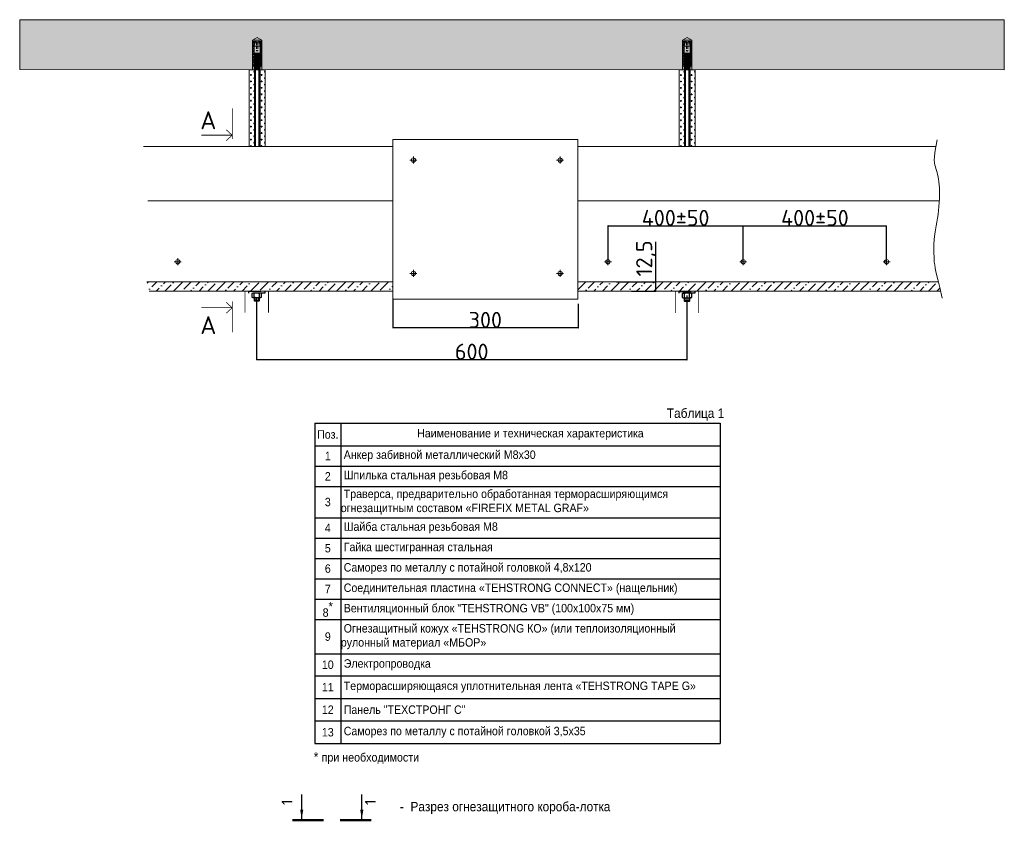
# Model space of a CAD drawing. Header units: millimetres. Extents: x 2030 to 88174, y 1212 to 86021.
# Tile 16 of 26: x 62046 to 88174, y 46362 to 67636. Entities that reach past the tile are written whole.
import ezdxf

# ---------------------------------------------------------------- set-up
doc = ezdxf.new("R2010")
doc.units = ezdxf.units.MM
doc.linetypes.add('CENTER', pattern=[50.8, 31.75, -6.35, 6.35, -6.35])
doc.linetypes.add('HIDDEN2', pattern=[4.7625, 3.175, -1.5875])
for name, color, linetype, lineweight in [('01_Техстронг Плита', 32, 'Continuous', 9), ('02_Техстронг Профиль', 7, 'Continuous', 9), ('designation', 150, 'Continuous', 18), ('Расходные материалы', 252, 'Continuous', 9)]:
    doc.layers.add(name, color=color, linetype=linetype, lineweight=lineweight)
for name, color, linetype, lineweight, true_color in [('Анкеры и саморезы', 7, 'Continuous', 9, 0x000000), ('Размеры и выноски', 7, 'Continuous', 9, 0x000000), ('Строительные конструкции', 7, 'Continuous', 9, 0x000000), ('Шпильки', 7, 'Continuous', 9, 0x000000)]:
    doc.layers.add(name, color=color, linetype=linetype, lineweight=lineweight, true_color=true_color)
doc.styles.add('Arial', font='arial.ttf', dxfattribs={"width": 0.9, "height": 250})
doc.styles.add('ISOCPEUR', font='isocpeur.ttf')
doc.styles.add('MPM', font='isocpeur.ttf')
doc.dimstyles.new('ISO-25', dxfattribs={"dimtxt": 2.5, "dimasz": 2.5, "dimexe": 1.25, "dimexo": 0.625, "dimtad": 1, "dimtxsty": 'Standard', "dimcen": 2.5, "dimadec": 0, "dimazin": 0, "dimtfac": 1, "dimtmove": 0, "dimatfit": 3, "dimfxl": 1, "dimarcsym": 0})

# ---------------------------------------------------------------- blocks, each defined once
blk = doc.blocks.new('_Oblique')
at = {"color": 0, "linetype": 'ByBlock', "lineweight": -2}
blk.add_line((-0.5, -0.5), (0.5, 0.5), dxfattribs=at)
blk = doc.blocks.new('*D139')
at = {"layer": 'Defpoints', "color": 0, "transparency": 16777216}
for p in [(71945, 60221), (76862, 60095), (71945, 59454)]:
    blk.add_point(p, dxfattribs=at)
at = {"layer": 'Размеры и выноски', "color": 0, "lineweight": -2, "transparency": 16777216}
for p, q in [((71945, 60220), (71945, 59453)), ((76862, 60094), (76862, 59453)), ((76862, 59454), (71945, 59454))]:
    blk.add_line(p, q, dxfattribs=at)
at = {"layer": 'Размеры и выноски', "color": 0, "lineweight": -2, "transparency": 16777216, "xscale": 2.5, "yscale": 2.5, "zscale": 2.5, "rotation": 180}
blk.add_blockref('_Oblique', (71945, 59454), dxfattribs=at)
at = {"layer": 'Размеры и выноски', "color": 0, "lineweight": -2, "transparency": 16777216, "xscale": 2.5, "yscale": 2.5, "zscale": 2.5}
blk.add_blockref('_Oblique', (76862, 59454), dxfattribs=at)
at = {"layer": 'Размеры и выноски', "color": 0, "transparency": 16777216, "insert": (74403, 59668), "char_height": 250, "attachment_point": 5, "style": 'ISOCPEUR'}
blk.add_mtext('{\\H1.70293x;300}', dxfattribs=at)
blk = doc.blocks.new('*D128')
at = {"layer": 'Defpoints', "color": 0, "transparency": 16777216}
for p in [(77881, 60681), (78923, 60681), (78284, 60434)]:
    blk.add_point(p, dxfattribs=at)
at = {"layer": 'Размеры и выноски', "color": 0, "lineweight": -2, "transparency": 16777216}
for p, q in [((78923, 60681), (78923, 61737)), ((77882, 60681), (78924, 60681)), ((78923, 60434), (78923, 60681)), ((78285, 60434), (78924, 60434)), ((78923, 60434), (78923, 60432))]:
    blk.add_line(p, q, dxfattribs=at)
at = {"layer": 'Размеры и выноски', "color": 0, "lineweight": -2, "transparency": 16777216, "xscale": 2.5, "yscale": 2.5, "zscale": 2.5}
for p, rotation in [((78923, 60681), 270), ((78923, 60434), 90)]:
    blk.add_blockref('_Oblique', p, dxfattribs=dict(at, rotation=rotation))
at = {"layer": 'Размеры и выноски', "color": 0, "transparency": 16777216, "insert": (78667, 61300), "char_height": 250, "attachment_point": 5, "rotation": 90, "style": 'ISOCPEUR'}
blk.add_mtext('{\\H1.70293x;12,5}', dxfattribs=at)
blk = doc.blocks.new('*D129')
at = {"layer": 'Defpoints', "color": 0, "transparency": 16777216}
for p in [(81246, 62163), (77658, 61204), (81246, 61213)]:
    blk.add_point(p, dxfattribs=at)
at = {"layer": 'Размеры и выноски', "color": 0, "lineweight": -2, "transparency": 16777216}
for p, q in [((77658, 61205), (77658, 62164)), ((77658, 62163), (81246, 62163)), ((81246, 61214), (81246, 62164))]:
    blk.add_line(p, q, dxfattribs=at)
at = {"layer": 'Размеры и выноски', "color": 0, "lineweight": -2, "transparency": 16777216, "xscale": 2.5, "yscale": 2.5, "zscale": 2.5, "rotation": 180}
blk.add_blockref('_Oblique', (77658, 62163), dxfattribs=at)
at = {"layer": 'Размеры и выноски', "color": 0, "lineweight": -2, "transparency": 16777216, "xscale": 2.5, "yscale": 2.5, "zscale": 2.5}
blk.add_blockref('_Oblique', (81246, 62163), dxfattribs=at)
at = {"layer": 'Размеры и выноски', "color": 0, "transparency": 16777216, "insert": (79452, 62376), "char_height": 250, "width": 288, "attachment_point": 5, "style": 'ISOCPEUR'}
blk.add_mtext('{\\H1.70293x;400\\A1;±50}', dxfattribs=at)
blk = doc.blocks.new('*D130')
at = {"layer": 'Defpoints', "color": 0, "transparency": 16777216}
for p in [(85050, 62163), (81246, 61213), (85050, 61213)]:
    blk.add_point(p, dxfattribs=at)
at = {"layer": 'Размеры и выноски', "color": 0, "lineweight": -2, "transparency": 16777216}
for p, q in [((81246, 61214), (81246, 62164)), ((81246, 62163), (85050, 62163)), ((85050, 61214), (85050, 62164))]:
    blk.add_line(p, q, dxfattribs=at)
at = {"layer": 'Размеры и выноски', "color": 0, "lineweight": -2, "transparency": 16777216, "xscale": 2.5, "yscale": 2.5, "zscale": 2.5, "rotation": 180}
blk.add_blockref('_Oblique', (81246, 62163), dxfattribs=at)
at = {"layer": 'Размеры и выноски', "color": 0, "lineweight": -2, "transparency": 16777216, "xscale": 2.5, "yscale": 2.5, "zscale": 2.5}
blk.add_blockref('_Oblique', (85050, 62163), dxfattribs=at)
at = {"layer": 'Размеры и выноски', "color": 0, "transparency": 16777216, "insert": (83148, 62376), "char_height": 250, "attachment_point": 5, "style": 'ISOCPEUR'}
blk.add_mtext('{\\H1.70293x;400\\A1;±50}', dxfattribs=at)
blk = doc.blocks.new('*U124')
at = {"layer": 'Анкеры и саморезы', "lineweight": 5, "true_color": 0x939598}
h = blk.add_hatch(dxfattribs=at)
h.set_pattern_fill('STEEL', color=252, scale=0.8)
h.set_pattern_definition([(45, (-16380.2264, 15704.676), (-1.79605122, 1.79605122), []), (45, (-16380.2264, 15705.946), (-1.79605122, 1.79605122), [])])
h.paths.add_polyline_path([(-4, 30.6), (-2.9, 36.7), (-5.8, 36.7), (-5.8, 4.7), (-4, 4.7)])
h.paths.add_polyline_path([(5.8, 36.7), (2.9, 36.7), (4, 30.6), (4, 4.7), (5.8, 4.7)])
at = {"layer": 'Анкеры и саморезы', "color": 252, "lineweight": 5, "true_color": 0x939598}
for p, q in [((6, 38.3), (-6, 38.3)), ((-5.8, 36.7), (-5.8, 4.7)), ((-0.8, 36.7), (-5.8, 36.7)), ((-4, 30.6), (-4, 4.7)), ((-3.9, 30.6), (3.9, 30.6)), ((-3.1, 35), (3.1, 35)), ((-0.8, 36.7), (-0.8, 35)), ((5.8, 36.7), (0.8, 36.7)), ((0.8, 36.7), (0.8, 35)), ((4, 30.6), (4, 4.7)), ((5.8, 36.7), (5.8, 4.7)), ((-4, 24.3), (-5.8, 24.3)), ((-4, 19.2), (-3.6, 19.5)), ((-4, 19.2), (-3.4, 18.9)), ((-4, 18), (-3.4, 18.4)), ((-4, 18), (-3.4, 17.7)), ((-4, 16.8), (-3.4, 17.2)), ((-4, 16.8), (-3.4, 16.5)), ((-4, 15.6), (-3.4, 16)), ((-4, 15.6), (-3.4, 15.3)), ((-4, 14.4), (-3.4, 14.8)), ((-4, 14.4), (-3.4, 14.1)), ((-4, 13.2), (-3.4, 13.6)), ((-4, 13.2), (-3.4, 12.9)), ((3.9, 21.5), (-3.9, 21.5)), ((-3.4, 18.4), (-3.4, 18.9)), ((-3.4, 17.2), (-3.4, 17.7)), ((-3.4, 16), (-3.4, 16.5)), ((-3.4, 14.8), (-3.4, 15.3)), ((-3.4, 13.6), (-3.4, 14.1)), ((-3.4, 12.4), (-3.4, 12.9)), ((3.4, 19), (3.4, 19.5)), ((4, 18.6), (3.4, 19)), ((4, 18.6), (3.4, 18.3)), ((3.4, 17.8), (3.4, 18.3)), ((4, 17.4), (3.4, 17.8)), ((4, 17.4), (3.4, 17.1)), ((3.4, 16.6), (3.4, 17.1)), ((4, 16.2), (3.4, 16.6)), ((4, 16.2), (3.4, 15.9)), ((3.4, 15.4), (3.4, 15.9)), ((4, 15), (3.4, 15.4)), ((4, 15), (3.4, 14.7)), ((3.4, 14.2), (3.4, 14.7)), ((4, 13.8), (3.4, 14.2)), ((4, 13.8), (3.4, 13.5)), ((3.4, 13), (3.4, 13.5)), ((4, 12.6), (3.4, 13)), ((4, 24.3), (5.8, 24.3)), ((-3.8, 4.7), (-6, 4.7)), ((-4, 12), (-3.4, 12.4)), ((-4, 12), (-3.4, 11.7)), ((-4, 10.8), (-3.4, 11.2)), ((-4, 10.8), (-3.4, 10.5)), ((-4, 9.6), (-3.4, 10)), ((-4, 9.6), (-3.4, 9.3)), ((-4, 8.4), (-3.4, 8.8)), ((-4, 8.4), (-3.4, 8.1)), ((-4, 7.2), (-3.4, 7.6)), ((-4, 7.2), (-3.4, 6.9)), ((-4, 6), (-3.4, 6.4)), ((-4, 6), (-3.4, 5.7)), ((-4, 4.8), (-3.4, 5.2)), ((-4, 4.8), (-3.4, 4.5)), ((-4, 3.6), (-3.4, 4)), ((-4, 3.6), (-3.4, 3.3)), ((-4, 2.4), (-3.4, 2.8)), ((-4, 2.4), (-3.4, 2.1)), ((-4, 1.2), (-3.4, 1.6)), ((-4, 1.2), (-3.4, 0.9)), ((-4, 0), (-3.4, 0.4)), ((-4, 0), (-3.9, 0)), ((-3.4, 11.2), (-3.4, 11.7)), ((-3.4, 10), (-3.4, 10.5)), ((-3.4, 8.8), (-3.4, 9.3)), ((-3.4, 7.6), (-3.4, 8.1)), ((-3.4, 6.4), (-3.4, 6.9)), ((-3.4, 5.2), (-3.4, 5.7)), ((-3.4, 4), (-3.4, 4.5)), ((-3.4, 2.8), (-3.4, 3.3)), ((-3.4, 1.6), (-3.4, 2.1)), ((-3.4, 0.4), (-3.4, 0.9)), ((4, 12.6), (3.4, 12.3)), ((3.4, 11.8), (3.4, 12.3)), ((4, 11.4), (3.4, 11.8)), ((4, 11.4), (3.4, 11.1)), ((3.4, 10.6), (3.4, 11.1)), ((4, 10.2), (3.4, 10.6)), ((4, 10.2), (3.4, 9.9)), ((3.4, 9.4), (3.4, 9.9)), ((4, 9), (3.4, 9.4)), ((4, 9), (3.4, 8.7)), ((3.4, 8.2), (3.4, 8.7)), ((4, 7.8), (3.4, 8.2)), ((4, 7.8), (3.4, 7.5)), ((3.4, 7), (3.4, 7.5)), ((4, 6.6), (3.4, 7)), ((4, 6.6), (3.4, 6.3)), ((3.4, 5.8), (3.4, 6.3)), ((4, 5.4), (3.4, 5.8)), ((4, 5.4), (3.4, 5.1)), ((3.4, 4.6), (3.4, 5.1)), ((6, 4.7), (3.4, 4.7)), ((4, 4.2), (3.4, 4.6)), ((4, 4.2), (3.4, 3.9)), ((3.4, 3.4), (3.4, 3.9)), ((4, 3), (3.4, 3.4)), ((4, 3), (3.4, 2.7)), ((3.4, 2.2), (3.4, 2.7)), ((4, 1.8), (3.4, 2.2)), ((4, 1.8), (3.4, 1.5)), ((3.4, 1), (3.4, 1.5)), ((4, 0.6), (3.4, 1)), ((4, 0.6), (3.4, 0.3)), ((3.4, 0), (3.4, 0.3))]:
    blk.add_line(p, q, dxfattribs=at)
at = {"layer": 'Анкеры и саморезы', "color": 252, "lineweight": 5, "true_color": 0x939598, "extrusion": (1.22461e-16, 5.99869e-32, -1)}
for p, q in [((-4, 30.6), (-2.9, 36.7)), ((-3.9, 30.6), (-3.1, 35)), ((-3.9, 21.5), (-3.9, 30.6)), ((2.9, 36.7), (4, 30.6)), ((3.1, 35), (3.9, 30.6)), ((3.9, 30.6), (3.9, 21.5)), ((-2.6, 20.7), (-3.9, 21.5)), ((2.6, 20.3), (-2.6, 20.3)), ((3.9, 21.5), (2.6, 20.7))]:
    blk.add_line(p, q, dxfattribs=at)
at = {"layer": 'Анкеры и саморезы', "color": 252, "linetype": 'HIDDEN2', "lineweight": 5, "true_color": 0x939598}
for p, q in [((-0.8, 35), (-0.8, 25.1)), ((0.8, 35), (0.8, 25.1))]:
    blk.add_line(p, q, dxfattribs=at)
at = {"layer": 'Анкеры и саморезы', "color": 252, "lineweight": 5, "true_color": 0x939598, "extrusion": (-1.22461e-16, 4.49903e-32, -1)}
for p, q in [((4, 18.6), (-4, 18)), ((4, 17.4), (-4, 16.8)), ((4, 16.2), (-4, 15.6)), ((4, 15), (-4, 14.4)), ((4, 13.8), (-4, 13.2)), ((3.4, 19.5), (-3.4, 18.9)), ((3.4, 19.5), (-3.4, 18.9)), ((3.4, 19), (-3.4, 18.4)), ((3.4, 18.3), (-3.4, 17.7)), ((3.4, 17.8), (-3.4, 17.2)), ((3.4, 17.1), (-3.4, 16.5)), ((3.4, 16.6), (-3.4, 16)), ((3.4, 15.9), (-3.4, 15.3)), ((3.4, 15.4), (-3.4, 14.8)), ((3.4, 14.7), (-3.4, 14.1)), ((3.4, 14.2), (-3.4, 13.6)), ((3.4, 13.5), (-3.4, 12.9)), ((3.4, 13), (-3.4, 12.4)), ((4, 12.6), (-4, 12)), ((4, 11.4), (-4, 10.8)), ((4, 10.2), (-4, 9.6)), ((4, 9), (-4, 8.4)), ((4, 7.8), (-4, 7.2)), ((4, 6.6), (-4, 6)), ((4, 5.4), (-4, 4.8)), ((4, 4.2), (-4, 3.6)), ((4, 3), (-4, 2.4)), ((4, 1.8), (-4, 1.2)), ((4, 0.6), (-4, 0)), ((3.4, 12.3), (-3.4, 11.7)), ((3.4, 11.8), (-3.4, 11.2)), ((3.4, 11.1), (-3.4, 10.5)), ((3.4, 11.1), (-3.4, 10.5)), ((3.4, 10.6), (-3.4, 10)), ((3.4, 9.9), (-3.4, 9.3)), ((3.4, 9.9), (-3.4, 9.3)), ((3.4, 9.4), (-3.4, 8.8)), ((3.4, 8.7), (-3.4, 8.1)), ((3.4, 8.2), (-3.4, 7.6)), ((3.4, 7.5), (-3.4, 6.9)), ((3.4, 7), (-3.4, 6.4)), ((3.4, 6.3), (-3.4, 5.7)), ((3.4, 5.8), (-3.4, 5.2)), ((3.4, 5.1), (-3.4, 4.5)), ((3.4, 4.6), (-3.4, 4)), ((3.4, 3.9), (-3.4, 3.3)), ((3.4, 3.4), (-3.4, 2.8)), ((3.4, 2.7), (-3.4, 2.1)), ((3.4, 2.2), (-3.4, 1.6)), ((3.4, 1.5), (-3.4, 0.9)), ((3.4, 1.5), (-3.4, 0.9)), ((3.4, 1), (-3.4, 0.4)), ((3.4, 0.3), (0.4, 0)), ((3.4, 0.3), (0.4, 0))]:
    blk.add_line(p, q, dxfattribs=at)
at = {"layer": 'Анкеры и саморезы', "color": 252, "lineweight": 5, "true_color": 0x939598, "extrusion": (1.22461e-16, -5.99869e-32, -1)}
for p, q in [((3.4, 19.5), (-3.6, 19.5)), ((-2.6, 20.3), (-3.4, 19.5)), ((2.6, 20.7), (-2.6, 20.7)), ((3.4, 19.5), (2.6, 20.3))]:
    blk.add_line(p, q, dxfattribs=at)
at = {"layer": 'Анкеры и саморезы', "color": 252, "lineweight": 5, "ltscale": 5, "true_color": 0x939598}
blk.add_line((6, 0), (-6, 0), dxfattribs=at)
at = {"layer": 'Анкеры и саморезы', "color": 252, "lineweight": 5, "true_color": 0x939598}
blk.add_lwpolyline([(-6, 0), (-6, 38.3), (0, 41.8), (6, 38.3), (6, 0)], dxfattribs=at)
at = {"layer": 'Анкеры и саморезы', "color": 252, "linetype": 'HIDDEN2', "lineweight": 5, "true_color": 0x939598}
blk.add_arc((0, 25.1), 0.8, 180, 0, dxfattribs=at)
blk = doc.blocks.new('*D138')
at = {"layer": 'Defpoints', "color": 0, "transparency": 16777216}
for p in [(68327, 60259), (79754, 60315), (68327, 58611)]:
    blk.add_point(p, dxfattribs=at)
at = {"layer": 'Размеры и выноски', "color": 0, "lineweight": -2, "transparency": 16777216}
for p, q in [((68327, 60258), (68327, 58610)), ((79754, 60314), (79754, 58610)), ((79754, 58611), (68327, 58611))]:
    blk.add_line(p, q, dxfattribs=at)
at = {"layer": 'Размеры и выноски', "color": 0, "lineweight": -2, "transparency": 16777216, "xscale": 2.5, "yscale": 2.5, "zscale": 2.5, "rotation": 180}
blk.add_blockref('_Oblique', (68327, 58611), dxfattribs=at)
at = {"layer": 'Размеры и выноски', "color": 0, "lineweight": -2, "transparency": 16777216, "xscale": 2.5, "yscale": 2.5, "zscale": 2.5}
blk.add_blockref('_Oblique', (79754, 58611), dxfattribs=at)
at = {"layer": 'Размеры и выноски', "color": 0, "transparency": 16777216, "insert": (74041, 58825), "char_height": 250, "attachment_point": 5, "style": 'ISOCPEUR'}
blk.add_mtext('{\\H1.70293x;600}', dxfattribs=at)
blk = doc.blocks.new('*U147')
at = {"layer": 'designation', "color": 18, "linetype": 'Continuous', "lineweight": 25, "ltscale": 4, "true_color": 0x000000}
for p, q in [((1.4, 48.9), (32.8, 48.9)), ((1.4, -28), (32.8, -28))]:
    blk.add_line(p, q, dxfattribs=at)
at = {"layer": 'designation', "color": 18, "linetype": 'Continuous', "lineweight": 25, "ltscale": 4, "true_color": 0x000000, "const_width": 2.8}
for points in [[(0, 60.9), (0, 20.9)], [(0, -40), (0, 0)]]:
    blk.add_lwpolyline(points, dxfattribs=at)
at = {"layer": 'designation', "color": 18, "linetype": 'Continuous', "lineweight": 25, "ltscale": 4, "true_color": 0x000000}
for points in [[(1.4, 48.9), (13.4, 50.9), (13.4, 46.9)], [(1.4, -28), (13.4, -26), (13.4, -30)]]:
    blk.add_solid(points, dxfattribs=at)
at = {"layer": 'designation', "color": 18, "true_color": 0x000000, "style": 'MPM'}
for tag, p in [('NUMBER1', (19.4, 60.7)), ('NUMBER2', (19.4, -46))]:
    blk.add_attdef(tag, p, '', height=14, dxfattribs=at)
blk = doc.blocks.new('*T148')
at = {"layer": '02_Техстронг Профиль', "color": 0, "linetype": 'ByBlock', "lineweight": -2, "transparency": 16777216}
for p, q in [((0, 0), (10755, 0)), ((0, 0), (0, -8502)), ((688, 0), (688, -8502)), ((10755, 0), (10755, -8502)), ((0, -599), (10755, -599)), ((0, -1140), (10755, -1140)), ((0, -1681), (10755, -1681)), ((0, -2508), (10755, -2508)), ((0, -3049), (10755, -3049)), ((0, -3590), (10755, -3590)), ((0, -4131), (10755, -4131)), ((0, -4671), (10755, -4671)), ((0, -5212), (10755, -5212)), ((0, -6117), (10755, -6117)), ((0, -6705), (10755, -6705)), ((0, -7304), (10755, -7304)), ((0, -7903), (10755, -7903)), ((0, -8502), (10755, -8502))]:
    blk.add_line(p, q, dxfattribs=at)
at = {"layer": '02_Техстронг Профиль', "color": 0, "transparency": 16777216, "style": 'Arial'}
for s, insert, char_height, width, attachment_point in [('Поз.', (344, -300), 224.3, 687.21, 5), ('Наименование и техническая характеристика', (5721, -300), 224.29, 10065.14, 5), ('1', (344, -870), 224, 687.21, 5), (' Анкер забивной металлический М8х30', (689, -870), 224.29, 10065.14, 4), ('2', (344, -1410), 224, 687.21, 5), ('{\\C256; Шпилька с}тальная резьбовая М8', (689, -1410), 224.29, 10065.14, 4), ('{\\C256; Траверса, предварительно обработанная терморасширяющимся огнезащитным составом «FIREFIX METAL GRAF»}', (689, -2094), 224.289, 10065.14, 4), ('3', (344, -2094), 224, 687.21, 5), ('4', (344, -2778), 224, 687.21, 5), (' {\\C256;Шайба с}тальная резьбовая М8', (689, -2778), 224.29, 10065.14, 4), ('5', (344, -3319), 224, 687.21, 5), ('{\\C256; Гайка шестигранная с}тальна{\\C256;я}', (689, -3319), 224.29, 10065.14, 4), ('6', (344, -3860), 224, 687.21, 5), (' Саморез по металлу с потайной головкой 4,8х120', (689, -3860), 224.29, 10065.14, 4), ('7', (344, -4401), 224, 687.21, 5), (' {\\C256;Соединительная пластина «TEHSTRONG CONNECT» (нащельник)}', (689, -4401), 224.29, 10065.14, 4), ('\\A1;8{\\H1.04632x;\\S*^ ;}', (344, -4942), 224.29, 687.21, 5), (' Вентиляционный блок "TEHSTRONG VB" (100х100х75 мм)', (689, -4942), 224.29, 10065.14, 4), (' {\\C256;Огнезащитный кожух «TEHSTRONG КО» (или теплоизоляционный рулонный материал «МБОР»}', (689, -5665), 224.29, 10065.14, 4), ('9', (344, -5665), 224, 687.21, 5), ('10', (344, -6411), 224.3, 687.21, 5), (' Электропроводка', (689, -6411), 224.29, 10065.14, 4), (' Терморасширяющаяся уплотнительная лента «TEHSTRONG TAPE G»', (689, -7004), 224.29, 10065.14, 4), ('11', (344, -7004), 224.3, 687.21, 5), ('12', (344, -7604), 224.3, 687.21, 5), (' Панель "ТЕХСТРОНГ С"', (689, -7604), 224.29, 10065.14, 4), ('13', (344, -8203), 224.3, 687.21, 5), (' Саморез по металлу с потайной головкой 3,5х35', (689, -8203), 224.29, 10065.14, 4)]:
    blk.add_mtext(s, dxfattribs=dict(at, insert=insert, char_height=char_height, width=width, attachment_point=attachment_point))

msp = doc.modelspace()

# ---------------------------------------------------------------- hatches: boundary and pattern name
at = {"layer": '01_Техстронг Плита', "ltscale": 4}
h = msp.add_hatch(dxfattribs=at)
h.set_pattern_fill('ANSI36', color=32, scale=50.701569, angle=-180, style=0)
h.set_pattern_definition([(225, (-76877.56, -43866.76), (-85.3712, -313.02774), [402.4437, -80.48874, 0, -80.48874])])
edge = h.paths.add_edge_path()
edge.add_line((71944.749, 60680.824), (65417.809, 60680.824))
edge.add_spline(control_points=[(65417.809, 60680.824), (65421.139, 60666.73), (65424.571, 60652.274), (65428.106, 60637.444)], knot_values=[4.13882252, 4.13882252, 4.13882252, 4.13882252, 4.143279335, 4.143279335, 4.143279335, 4.143279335], degree=3, periodic=0)
edge.add_spline(control_points=[(65428.106, 60637.444), (65442.689, 60576.272), (65459.042, 60508.738), (65477.388, 60434.041)], knot_values=[4.143279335, 4.143279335, 4.143279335, 4.143279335, 4.161663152, 4.161663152, 4.161663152, 4.161663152], degree=3, periodic=0)
edge.add_line((65477.388, 60434.041), (71944.749, 60434.041))
edge.add_line((71944.749, 60434.041), (71944.749, 60680.824))
edge = h.paths.add_edge_path()
edge.add_spline(control_points=[(86482.492, 60434.041), (86459.714, 60526.845), (86440.007, 60608.594), (86422.946, 60680.824)], knot_values=[4.138412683, 4.138412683, 4.138412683, 4.138412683, 4.161159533, 4.161159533, 4.161159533, 4.161159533], degree=3, periodic=0)
edge.add_line((86422.946, 60680.824), (76858.012, 60680.824))
edge.add_line((76858.012, 60680.824), (76858.012, 60434.041))
edge.add_line((76858.012, 60434.041), (86482.492, 60434.041))
at = {"layer": 'Строительные конструкции'}
h = msp.add_hatch(dxfattribs=at)
h.set_pattern_fill('AR-CONC', color=256, scale=5.705613)
h.set_pattern_definition([(50, (-1247248.5, 295634.8), (1039.4753, -90.94226), [108.6919, -1195.6113]), (355, (-1247248.5, 295634.8), (-201.0853, 1090.0965), [86.95355, -956.49236]), (100.451445, (-1247161.8, 295627.3), (838.38994, 999.1542), [92.3739, -1016.1141]), (46.1842, (-1247248.5, 295924.7), (1546.6722, -239.8773), [163.0379, -1793.417]), (96.63556, (-1247119.6, 295904.7), (1354.5362, 1411.7178), [138.561, -1524.1725]), (351.18415, (-1247248.5, 295924.7), (1354.5362, 1411.7178), [130.4301, -1434.732]), (21, (-1247103.5, 295852.2), (865.0531, -583.4857), [108.6919, -1195.6113]), (326, (-1247103.5, 295852.2), (352.6185, 1050.9053), [86.95355, -956.489]), (71.451445, (-1247031.4, 295803.6), (1217.6716, 467.41964), [92.3739, -1016.1123]), (37.5, (-1247248.46, 295634.83), (17.62238, 482.43836), [0, -944.89522, 0, -970.98128, 0, -960.1121]), (7.5, (-1247248.46, 295634.83), (381.24716, 571.59163), [0, -553.60425, 0, -923.15683, 0, -365.92951]), (327.5, (-1247571.64, 295634.83), (773.62751, -32.686), [0, -362.30645, 0, -1130.39612, 0, -1499.9487]), (317.5, (-1247716.56, 295634.8), (845.16784, 145.07373), [0, -470.9984, 0, -750.69896, 0, -1065.18096])])
h.paths.add_polyline_path([(62046.097, 67635.636), (62046.097, 66309.797), (88174.418, 66304.134), (88174.418, 67629.974), (75075.495, 67629.974)])
at = {"layer": 'Шпильки'}
h = msp.add_hatch(dxfattribs=at)
h.set_pattern_fill('CROSS', color=102, scale=13.503285)
h.set_pattern_definition([(0, (-597141.69, -266781.96), (85.745859, 85.745859), [42.87293, -128.61879]), (90, (-597120.25, -266803.4), (-85.745859, 85.745859), [42.87293, -128.61879])])
h.paths.add_polyline_path([(68134.823, 64274.174), (68273.725, 64274.174), (68273.725, 66308.718), (68134.823, 66308.718)])
h = msp.add_hatch(dxfattribs=at)
h.set_pattern_fill('CROSS', color=102, scale=13.503285)
h.set_pattern_definition([(0, (-596857.89, -266781.46), (85.745859, 85.745859), [42.87293, -128.61879]), (90, (-596836.45, -266802.9), (-85.745859, 85.745859), [42.87293, -128.61879])])
h.paths.add_polyline_path([(68418.623, 64274.174), (68557.525, 64274.174), (68557.611, 66308.6), (68418.709, 66308.6)])
h = msp.add_hatch(dxfattribs=at)
h.set_pattern_fill('CROSS', color=102, scale=13.503285)
h.set_pattern_definition([(0, (-585730.47, -266784.68), (85.745859, 85.745859), [42.87293, -128.61879]), (90, (-585709.03, -266806.11), (-85.745859, 85.745859), [42.87293, -128.61879])])
h.paths.add_polyline_path([(79546.043, 64271.461), (79684.945, 64271.461), (79684.945, 66306.004), (79546.043, 66306.004)])
h = msp.add_hatch(dxfattribs=at)
h.set_pattern_fill('CROSS', color=102, scale=13.503285)
h.set_pattern_definition([(0, (-585446.666, -266784.176), (85.745859, 85.745859), [42.87293, -128.61879]), (90, (-585425.23, -266805.61), (-85.745859, 85.745859), [42.87293, -128.61879])])
h.paths.add_polyline_path([(79829.844, 64271.461), (79968.745, 64271.461), (79968.831, 66305.887), (79829.929, 66305.887)])

# ---------------------------------------------------------------- linework, layer by layer
at = {"ltscale": 100}
for p, q in [((68418.71, 66309.133), (68274.358, 66309.133)), ((79829.93, 66306.42), (79685.579, 66306.42))]:
    msp.add_line(p, q, dxfattribs=at)
at = {"ltscale": 40}
for p, q in [((68274.358, 66309.133), (68274.358, 64274.174)), ((68292.402, 66309.133), (68292.402, 64274.174)), ((68400.666, 64274.174), (68400.666, 66309.133)), ((68418.71, 66309.133), (68418.71, 64274.174)), ((79685.579, 66306.42), (79685.579, 64271.461)), ((79703.622, 66306.42), (79703.622, 64271.461)), ((79811.886, 64271.461), (79811.886, 66306.42)), ((79829.93, 66306.42), (79829.93, 64271.461))]:
    msp.add_line(p, q, dxfattribs=at)
at = {"linetype": 'HIDDEN2', "ltscale": 100}
for p, q in [((68247.734, 60381.623), (68269.125, 60366.222)), ((68290.516, 60381.623), (68269.125, 60366.222)), ((68269.125, 60274.326), (68269.125, 60366.222)), ((68386.636, 60381.623), (68408.027, 60366.222)), ((68429.418, 60381.623), (68408.027, 60366.222)), ((68408.027, 60274.326), (68408.027, 60366.222)), ((79663.606, 60375.908), (79684.997, 60360.506)), ((79706.389, 60375.908), (79684.997, 60360.506)), ((79684.997, 60268.611), (79684.997, 60360.506)), ((79802.508, 60375.908), (79823.899, 60360.506)), ((79845.29, 60375.908), (79823.899, 60360.506)), ((79823.899, 60268.611), (79823.899, 60360.506)), ((68247.734, 60258.925), (68269.125, 60274.326)), ((68290.516, 60258.925), (68269.125, 60274.326)), ((68386.636, 60258.925), (68408.027, 60274.326)), ((68429.418, 60258.925), (68408.027, 60274.326)), ((79663.606, 60253.209), (79684.997, 60268.611)), ((79706.389, 60253.209), (79684.997, 60268.611)), ((79802.508, 60253.209), (79823.899, 60268.611)), ((79845.29, 60253.209), (79823.899, 60268.611))]:
    msp.add_line(p, q, dxfattribs=at)
at = {"linetype": 'HIDDEN2', "ltscale": 40}
for p, q in [((68266.4, 60258.925), (68266.4, 60180.734)), ((68410.752, 60180.734), (68266.4, 60180.734)), ((68266.4, 60180.734), (68284.444, 60162.691)), ((68284.444, 60258.925), (68284.444, 60162.691)), ((68392.708, 60162.691), (68284.444, 60162.691)), ((68392.708, 60162.691), (68392.708, 60258.925)), ((68410.752, 60180.734), (68392.708, 60162.691)), ((68410.752, 60180.734), (68410.752, 60258.925)), ((79682.273, 60253.209), (79682.273, 60175.019)), ((79826.624, 60175.019), (79682.273, 60175.019)), ((79682.273, 60175.019), (79700.317, 60156.975)), ((79700.317, 60253.209), (79700.317, 60156.975)), ((79808.58, 60156.975), (79700.317, 60156.975)), ((79808.58, 60156.975), (79808.58, 60253.209)), ((79826.624, 60175.019), (79808.58, 60156.975)), ((79826.624, 60175.019), (79826.624, 60253.209))]:
    msp.add_line(p, q, dxfattribs=at)
at = {"color": 7, "lineweight": 50, "const_width": 19.019}
for points in [[(67686.012, 65284.288), (67686.012, 64465.343)], [(67686.012, 64570.423), (66864.608, 64570.423)], [(67686.012, 64570.423), (67523.512, 64716.706)], [(67686.012, 64570.423), (67523.512, 64424.14)], [(68025.432, 60429.74), (68648.764, 60429.74), (68648.764, 59859.179)], [(68025.432, 60429.74), (68025.432, 59859.179)], [(79441.305, 60424.025), (80064.636, 60424.025), (80064.636, 59853.464)], [(79441.305, 60424.025), (79441.305, 59853.464)], [(67686.012, 59989.699), (67523.512, 60135.982)], [(67686.012, 60160.613), (67686.012, 59341.669)], [(67686.012, 59989.699), (66864.608, 59989.699)], [(67686.012, 59989.699), (67523.512, 59843.416)]]:
    msp.add_lwpolyline(points, dxfattribs=at)
at = {"linetype": 'HIDDEN2', "ltscale": 100}
for points in [[(68549.653, 60381.623), (68127.499, 60381.623), (68127.499, 60429.74), (68549.653, 60429.74)], [(68231.856, 60381.623), (68210.464, 60366.222), (68210.464, 60274.326), (68231.856, 60258.925), (68445.296, 60258.925), (68466.688, 60274.326), (68466.688, 60366.222), (68445.296, 60381.623)], [(79965.526, 60375.908), (79543.371, 60375.908), (79543.371, 60424.025), (79965.526, 60424.025)], [(79647.728, 60375.908), (79626.337, 60360.506), (79626.337, 60268.611), (79647.728, 60253.209), (79861.169, 60253.209), (79882.56, 60268.611), (79882.56, 60360.506), (79861.169, 60375.908)]]:
    msp.add_lwpolyline(points, close=True, dxfattribs=at)
at = {"layer": '01_Техстронг Плита', "color": 5, "ltscale": 4}
msp.add_lwpolyline([(76858.012, 60220.799), (71944.749, 60220.799), (71944.749, 64459.016), (76858.012, 64459.016)], close=True, dxfattribs=at)
at = {"layer": '01_Техстронг Плита', "color": 32, "ltscale": 4}
for points in [[(65335.858, 64274.174), (71944.749, 64274.174)], [(76858.012, 64274.174), (86359.159, 64274.174)], [(65445.313, 62829.144), (71944.749, 62829.353)], [(76858.012, 62829.512), (86450.441, 62829.821)], [(71944.749, 60680.824), (65418.851, 60680.824)], [(86422.946, 60680.824), (76858.012, 60680.824)], [(71944.749, 60434.041), (65477.898, 60434.041)], [(65477.898, 60434.041), (71944.749, 60434.041)], [(86482.492, 60434.041), (76858.012, 60434.041)], [(76858.012, 60434.041), (86482.492, 60434.041)]]:
    msp.add_lwpolyline(points, dxfattribs=at)
msp.add_open_spline([(86396.307, 64448.018), (86269.839, 63895.787), (86366.475, 63715.342), (86477.223, 63247.623), (86432.83, 62326.236), (86268.001, 61827.728), (86322.4, 61073.489), (86528.579, 60248.003)], degree=3, knots=[0, 0, 0, 0, 1, 2, 3, 4, 4.175284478, 4.175284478, 4.175284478, 4.175284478], dxfattribs=at)
at = {"layer": 'Расходные материалы', "color": 253, "linetype": 'CENTER'}
for p, q in [((72401.609, 63909.399), (72584.761, 63909.399)), ((72401.609, 63909.399), (72584.761, 63909.399)), ((72493.185, 63817.823), (72493.185, 64000.975)), ((72493.185, 63817.823), (72493.185, 64000.975)), ((76295.402, 63909.399), (76478.554, 63909.399)), ((76295.402, 63909.399), (76478.554, 63909.399)), ((76386.978, 63817.823), (76386.978, 64000.975)), ((76386.978, 63817.823), (76386.978, 64000.975)), ((66147.56, 61213.43), (66330.712, 61213.43)), ((66147.56, 61213.43), (66330.712, 61213.43)), ((66239.136, 61121.854), (66239.136, 61305.006)), ((66239.136, 61121.854), (66239.136, 61305.006)), ((77565.942, 61213.43), (77749.094, 61213.43)), ((77565.942, 61213.43), (77749.094, 61213.43)), ((77657.518, 61121.854), (77657.518, 61305.006)), ((77657.518, 61121.854), (77657.518, 61305.006)), ((81154.297, 61213.43), (81337.449, 61213.43)), ((81154.297, 61213.43), (81337.449, 61213.43)), ((81245.873, 61121.854), (81245.873, 61305.006)), ((81245.873, 61121.854), (81245.873, 61305.006)), ((84958.039, 61213.43), (85141.192, 61213.43)), ((84958.039, 61213.43), (85141.192, 61213.43)), ((85049.616, 61121.854), (85049.616, 61305.006)), ((85049.616, 61121.854), (85049.616, 61305.006)), ((72401.609, 60901.641), (72584.761, 60901.641)), ((72401.609, 60901.641), (72584.761, 60901.641)), ((72493.185, 60810.065), (72493.185, 60993.217)), ((72493.185, 60810.065), (72493.185, 60993.217)), ((76295.402, 60901.641), (76478.554, 60901.641)), ((76295.402, 60901.641), (76478.554, 60901.641)), ((76386.978, 60810.065), (76386.978, 60993.217)), ((76386.978, 60810.065), (76386.978, 60993.217))]:
    msp.add_line(p, q, dxfattribs=at)
at = {"layer": 'Расходные материалы', "color": 253, "linetype": 'Continuous'}
for centre in [(72493.185, 63909.399), (72493.185, 63909.399), (76386.978, 63909.399), (76386.978, 63909.399), (66239.136, 61213.43), (66239.136, 61213.43), (77657.518, 61213.43), (77657.518, 61213.43), (81245.873, 61213.43), (81245.873, 61213.43), (85049.616, 61213.43), (85049.616, 61213.43), (72493.185, 60901.641), (72493.185, 60901.641), (76386.978, 60901.641), (76386.978, 60901.641)]:
    msp.add_circle(centre, 57.659, dxfattribs=at)
at = {"layer": 'Строительные конструкции'}
msp.add_lwpolyline([(75075.495, 67629.974), (62046.097, 67635.636), (62046.097, 66309.797), (88174.418, 66304.134), (88174.418, 67629.974)], close=True, dxfattribs=at)
at = {"layer": 'Шпильки', "color": 102, "ltscale": 4}
for points in [[(68134.823, 66308.718), (68273.725, 66308.718), (68273.725, 64274.174), (68134.823, 64274.174)], [(68418.709, 66308.6), (68557.611, 66308.6), (68557.525, 64274.174), (68418.623, 64274.174)], [(79546.043, 66306.004), (79684.945, 66306.004), (79684.945, 64271.461), (79546.043, 64271.461)], [(79829.929, 66305.887), (79968.831, 66305.887), (79968.745, 64271.461), (79829.844, 64271.461)]]:
    msp.add_lwpolyline(points, close=True, dxfattribs=at)

# ---------------------------------------------------------------- block references
msp.add_blockref('*T148', (69877.942, 56927.485))
at = {"xscale": 20.73444309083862, "yscale": 20.73444309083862, "zscale": 20.73444309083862, "rotation": 90}
msp.add_blockref('*U147', (70544.252, 46390.703), dxfattribs=at).add_auto_attribs({'NUMBER1': '1', 'NUMBER2': '1'})
at = {"layer": 'Анкеры и саморезы', "xscale": 20.4496330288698, "yscale": 20.4496330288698, "zscale": 20.4496330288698}
for p in [(68346.318, 66309.133), (79757.539, 66306.42)]:
    msp.add_blockref('*U124', p, dxfattribs=at)

# ---------------------------------------------------------------- texts
at = {"color": 2, "lineweight": 30, "ltscale": 30, "insert": (72135.997, 46877.797), "char_height": 250, "attachment_point": 1, "style": 'Arial'}
msp.add_mtext_dynamic_manual_height_columns('{\\C256;-  Разрез огнезащитного короба-лотка }', width=7885.45454, gutter_width=0.815, heights=[0], dxfattribs=at)
at = {"layer": '02_Техстронг Профиль', "attachment_point": 1}
for s, width, gutter_width, heights, insert, char_height, style in [('А', 5466.26019, 23.773, [300.556], (66837.205, 65203.842), 475.468, 'MPM'), ('А', 5466.26019, 23.773, [300.556], (66837.205, 59766.435), 475.468, 'MPM'), ('\\pxi-1.87817,l1.87817,t1.87817;Таблица 1', 2913.29526, 18.141, [858.298], (79219.793, 57317.309), 250, 'Arial'), ('\\pxi-1.87817,l1.87817,t1.87817;\\P\\pi0,l0,tz;* {\\H0.90152x;при необходимости}', 11668.52199, 13.969, [2166.355], (69848.777, 48613.791), 250, 'Arial')]:
    msp.add_mtext_dynamic_manual_height_columns(s, width=width, gutter_width=gutter_width, heights=heights, dxfattribs=dict(at, insert=insert, char_height=char_height, style=style))

# ---------------------------------------------------------------- dimensions: what is measured, and where the dimension line sits
at = {"layer": 'Размеры и выноски'}
for base, p1, p2, text, picture, middle in [((81245.873, 62162.633), (77657.518, 61203.997), (81245.873, 61213.43), '{\\H1.70293x;400\\A1;±50}', '*D129', (79451.696, 62162.633)), ((85049.616, 62162.897), (81245.873, 61213.43), (85049.616, 61213.43), '{\\H1.70293x;400\\A1;±50}', '*D130', (83147.744, 62162.897)), ((68327.402, 58611.213), (79754.448, 60314.559), (68327.402, 60258.925), '{\\H1.70293x;600}', '*D138', (74040.925, 58611.213)), ((71944.749, 59454.432), (76861.834, 60094.914), (71944.749, 60220.799), '{\\H1.70293x;300}', '*D139', (74403.291, 59454.432))]:
    dim = msp.add_linear_dim(base=base, p1=p1, p2=p2, text=text, dimstyle='ISO-25', override={"dimscale": 1, "dimtxt": 250, "dimtxsty": 'ISOCPEUR', "dimblk1": 'Oblique', "dimblk2": 'Oblique', "dimsah": 1, "dimatfit": 0}, dxfattribs=at)
    dim.commit()
    dim.dimension.update_dxf_attribs({"geometry": picture, "text_midpoint": middle, "dimtype": 160})
dim = msp.add_linear_dim(base=(78922.719, 60680.824), p1=(78283.981, 60434.041), p2=(77881.154, 60680.824), angle=90, text='{\\H1.70293x;12,5}', dimstyle='ISO-25', override={"dimtxt": 250, "dimtxsty": 'ISOCPEUR', "dimblk1": 'Oblique', "dimblk2": 'Oblique', "dimsah": 1, "dimatfit": 0}, dxfattribs=at)
dim.commit()
dim.dimension.update_dxf_attribs({"geometry": '*D128', "text_midpoint": (78922.719, 61300.015), "dimtype": 160})

doc.saveas('drawing.dxf')
